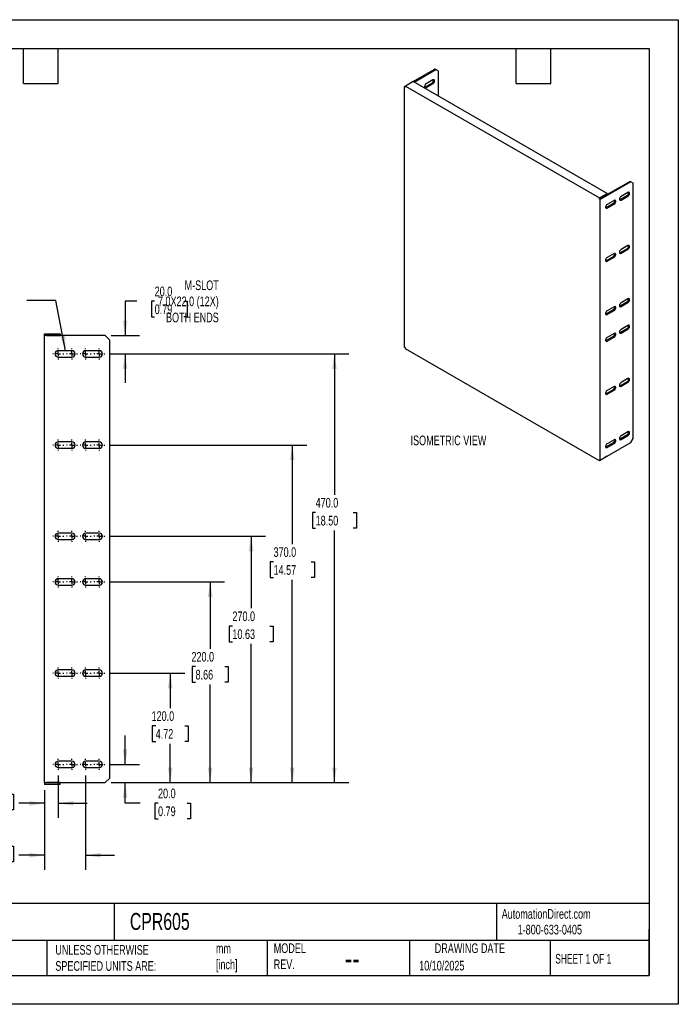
# Model space of a CAD drawing. Header units: millimetres. Extents: x 0 to 1397, y 0 to 1080.
# Tile 2 of 2: x 675 to 1397, y 0 to 1080. Entities that reach past the tile are written whole.
import ezdxf

# ---------------------------------------------------------------- set-up
doc = ezdxf.new("R2010")
doc.units = ezdxf.units.MM
doc.header["$LTSCALE"] = 5
doc.linetypes.add('CENTERX2', pattern=[20.32, 12.7, -2.54, 2.54, -2.54])
doc.layers.add('CENTER', color=40, linetype='CENTERX2')
doc.layers.add('DIMENSIONS', color=140, linetype='Continuous', lineweight=25)
doc.layers.add('TEXT', color=140, linetype='Continuous', lineweight=25)
doc.styles.add('SLDTEXTSTYLE0', font='TXT', dxfattribs={"width": 0.7})
doc.styles.add('SLDTEXTSTYLE1', font='TXT', dxfattribs={"width": 0.65})
doc.dimstyles.new('SLDDIMSTYLE0', dxfattribs={"dimtxt": 10.790039, "dimasz": 16.51, "dimexe": 0, "dimexo": 0.0625, "dimgap": 2.69751, "dimtad": 0, "dimtih": 1, "dimtoh": 1, "dimdec": 1, "dimrnd": 1e-09, "dimzin": 4, "dimdsep": 46, "dimtxsty": 'SLDTEXTSTYLE0', "dimsah": 1, "dimcen": 0.09, "dimadec": 0, "dimazin": 1, "dimtfac": 1, "dimtdec": 1, "dimtofl": 0, "dimtmove": 0, "dimatfit": 3, "dimfxl": 0, "dimfrac": 2, "dimtolj": 1, "dimtzin": 12, "dimarcsym": 0})
doc.dimstyles.new('SLDDIMSTYLE1', dxfattribs={"dimtxt": 10.790039, "dimasz": 16.51, "dimexe": 0, "dimexo": 0.0625, "dimgap": 2.69751, "dimtad": 0, "dimtih": 1, "dimtoh": 1, "dimdec": 1, "dimrnd": 1e-09, "dimzin": 4, "dimdsep": 46, "dimtxsty": 'SLDTEXTSTYLE0', "dimsah": 1, "dimcen": 0.09, "dimadec": 0, "dimazin": 1, "dimtfac": 1, "dimtdec": 1, "dimtmove": 0, "dimatfit": 0, "dimfxl": 0, "dimfrac": 2, "dimtolj": 1, "dimtzin": 12, "dimarcsym": 0})
doc.dimstyles.new('SLDDIMSTYLE2', dxfattribs={"dimtxt": 0.18, "dimasz": 16.51, "dimexe": 0, "dimexo": 0.0625, "dimgap": 0, "dimtad": 0, "dimtih": 1, "dimtoh": 1, "dimdec": 0, "dimrnd": 1e-09, "dimzin": 0, "dimdsep": 46, "dimtxsty": 'Standard', "dimsah": 1, "dimcen": 0.09, "dimadec": 0, "dimazin": 0, "dimtfac": 16.51, "dimtdec": 0, "dimtofl": 0, "dimtmove": 0, "dimatfit": 3, "dimfxl": 0, "dimfrac": 2, "dimtolj": 1, "dimtzin": 0, "dimarcsym": 0})

# ---------------------------------------------------------------- blocks, each defined once
blk = doc.blocks.new('_D_2')
at = {"layer": 'DIMENSIONS'}
for p, q in [((717.5, 250.7), (717.5, 204.5)), ((632.7, 230.5), (629, 230.5)), ((629, 230.5), (629, 213.3)), ((664.7, 230.5), (668.4, 230.5)), ((668.4, 230.5), (668.4, 213.3)), ((702.5, 234.8), (702.5, 204.5)), ((702.5, 220.4), (674.4, 220.4)), ((717.5, 220.4), (749.3, 220.4)), ((629, 213.3), (632.7, 213.3)), ((668.4, 213.3), (664.7, 213.3))]:
    blk.add_line(p, q, dxfattribs=at)
for points in [[(702.5, 220.4), (686, 222.9), (686, 217.9)], [(717.5, 220.4), (734, 217.9), (734, 222.9)]]:
    blk.add_solid(points, dxfattribs=at)
at = {"layer": 'DIMENSIONS', "char_height": 10.58, "attachment_point": 1, "style": 'SLDTEXTSTYLE0'}
for s, insert in [('15.0', (632.7, 246.5)), ('0.59', (632.7, 227)), ('SYM.', (631, 207.4))]:
    blk.add_mtext(s, dxfattribs=dict(at, insert=insert))
blk = doc.blocks.new('_D_3')
at = {"layer": 'DIMENSIONS'}
for p, q in [((747.5, 250.7), (747.5, 147.6)), ((702.5, 234.8), (702.5, 147.6)), ((632.7, 173.5), (629, 173.5)), ((629, 173.5), (629, 156.4)), ((664.7, 173.5), (668.4, 173.5)), ((668.4, 173.5), (668.4, 156.4)), ((702.5, 163.4), (674.4, 163.4)), ((747.5, 163.4), (779.3, 163.4)), ((629, 156.4), (632.7, 156.4)), ((668.4, 156.4), (664.7, 156.4))]:
    blk.add_line(p, q, dxfattribs=at)
for points in [[(702.5, 163.4), (686, 166), (686, 160.9)], [(747.5, 163.4), (764, 160.9), (764, 166)]]:
    blk.add_solid(points, dxfattribs=at)
at = {"layer": 'DIMENSIONS', "char_height": 10.58, "attachment_point": 1, "style": 'SLDTEXTSTYLE0'}
for s, insert in [('45.0', (632.7, 189.6)), ('1.77', (632.7, 170)), ('SYM.', (631, 150.4))]:
    blk.add_mtext(s, dxfattribs=dict(at, insert=insert))
blk = doc.blocks.new('_D_4')
at = {"layer": 'DIMENSIONS'}
for p, q in [((790.8, 263.1), (790.8, 294.9)), ((774.9, 263.1), (806.7, 263.1)), ((775.4, 243.1), (806.7, 243.1)), ((790.8, 220.4), (790.8, 243.1)), ((807.4, 220.4), (790.8, 220.4)), ((826.9, 220.4), (823.3, 220.4)), ((823.3, 220.4), (823.3, 203.2)), ((858.9, 220.4), (862.6, 220.4)), ((862.6, 220.4), (862.6, 203.2)), ((823.3, 203.2), (826.9, 203.2)), ((862.6, 203.2), (858.9, 203.2))]:
    blk.add_line(p, q, dxfattribs=at)
for points in [[(790.8, 263.1), (793.4, 279.6), (788.3, 279.6)], [(790.8, 243.1), (788.3, 226.6), (793.4, 226.6)]]:
    blk.add_solid(points, dxfattribs=at)
at = {"layer": 'DIMENSIONS', "char_height": 10.58, "attachment_point": 1, "style": 'SLDTEXTSTYLE0'}
for s, insert in [('20.0', (826.9, 236.5)), ('0.79', (826.9, 216.9))]:
    blk.add_mtext(s, dxfattribs=dict(at, insert=insert))
blk = doc.blocks.new('_D_5')
at = {"layer": 'DIMENSIONS'}
for p, q in [((774.9, 363.1), (856.2, 363.1)), ((840.3, 363.1), (840.3, 324.8)), ((824.3, 305.3), (820.6, 305.3)), ((820.6, 305.3), (820.6, 288.1)), ((856.3, 305.3), (860, 305.3)), ((860, 305.3), (860, 288.1)), ((820.6, 288.1), (824.3, 288.1)), ((840.3, 243.1), (840.3, 285.7)), ((860, 288.1), (856.3, 288.1)), ((775.4, 243.1), (856.2, 243.1))]:
    blk.add_line(p, q, dxfattribs=at)
for points in [[(840.3, 363.1), (837.8, 346.6), (842.8, 346.6)], [(840.3, 243.1), (842.8, 259.6), (837.8, 259.6)]]:
    blk.add_solid(points, dxfattribs=at)
at = {"layer": 'DIMENSIONS', "char_height": 10.58, "attachment_point": 1, "style": 'SLDTEXTSTYLE0'}
for s, insert in [('120.0', (819.8, 321.3)), ('4.72', (824.3, 301.8))]:
    blk.add_mtext(s, dxfattribs=dict(at, insert=insert))
blk = doc.blocks.new('_D_6')
at = {"layer": 'DIMENSIONS'}
for p, q in [((774.9, 463.1), (899.9, 463.1)), ((884, 463.1), (884, 389.8)), ((868, 370.2), (864.4, 370.2)), ((864.4, 370.2), (864.4, 353.1)), ((900.1, 370.2), (903.7, 370.2)), ((903.7, 370.2), (903.7, 353.1)), ((864.4, 353.1), (868, 353.1)), ((884, 243.1), (884, 350.7)), ((903.7, 353.1), (900.1, 353.1)), ((775.4, 243.1), (899.9, 243.1))]:
    blk.add_line(p, q, dxfattribs=at)
for points in [[(884, 463.1), (881.5, 446.6), (886.6, 446.6)], [(884, 243.1), (886.6, 259.6), (881.5, 259.6)]]:
    blk.add_solid(points, dxfattribs=at)
at = {"layer": 'DIMENSIONS', "char_height": 10.58, "attachment_point": 1, "style": 'SLDTEXTSTYLE0'}
for s, insert in [('220.0', (863.5, 386.3)), ('8.66', (868, 366.7))]:
    blk.add_mtext(s, dxfattribs=dict(at, insert=insert))
blk = doc.blocks.new('_D_7')
at = {"layer": 'DIMENSIONS'}
for p, q in [((774.9, 513.1), (944.8, 513.1)), ((928.9, 513.1), (928.9, 434.2)), ((908.4, 414.6), (904.7, 414.6)), ((904.7, 414.6), (904.7, 397.5)), ((949.4, 414.6), (953, 414.6)), ((953, 414.6), (953, 397.5)), ((904.7, 397.5), (908.4, 397.5)), ((928.9, 243.1), (928.9, 395.1)), ((953, 397.5), (949.4, 397.5)), ((775.4, 243.1), (944.8, 243.1))]:
    blk.add_line(p, q, dxfattribs=at)
for points in [[(928.9, 513.1), (926.3, 496.6), (931.4, 496.6)], [(928.9, 243.1), (931.4, 259.6), (926.3, 259.6)]]:
    blk.add_solid(points, dxfattribs=at)
at = {"layer": 'DIMENSIONS', "char_height": 10.58, "attachment_point": 1, "style": 'SLDTEXTSTYLE0'}
for s, insert in [('270.0', (908.4, 430.7)), ('10.63', (908.4, 411.1))]:
    blk.add_mtext(s, dxfattribs=dict(at, insert=insert))
blk = doc.blocks.new('_D_8')
at = {"layer": 'DIMENSIONS'}
for p, q in [((774.9, 613.1), (989.9, 613.1)), ((974, 613.1), (974, 504.6)), ((953.5, 485), (949.9, 485)), ((949.9, 485), (949.9, 467.9)), ((994.6, 485), (998.2, 485)), ((998.2, 485), (998.2, 467.9)), ((949.9, 467.9), (953.5, 467.9)), ((974, 243.1), (974, 465.5)), ((998.2, 467.9), (994.6, 467.9)), ((775.4, 243.1), (989.9, 243.1))]:
    blk.add_line(p, q, dxfattribs=at)
for points in [[(974, 613.1), (971.5, 596.6), (976.6, 596.6)], [(974, 243.1), (976.6, 259.6), (971.5, 259.6)]]:
    blk.add_solid(points, dxfattribs=at)
at = {"layer": 'DIMENSIONS', "char_height": 10.58, "attachment_point": 1, "style": 'SLDTEXTSTYLE0'}
for s, insert in [('370.0', (953.5, 501.1)), ('14.57', (953.5, 481.5))]:
    blk.add_mtext(s, dxfattribs=dict(at, insert=insert))
blk = doc.blocks.new('_D_9')
at = {"layer": 'DIMENSIONS'}
for p, q in [((774.9, 713.1), (1036, 713.1)), ((1020.1, 713.1), (1020.1, 558.7)), ((999.6, 539.2), (996, 539.2)), ((996, 539.2), (996, 522)), ((1040.6, 539.2), (1044.3, 539.2)), ((1044.3, 539.2), (1044.3, 522)), ((996, 522), (999.6, 522)), ((1020.1, 243.1), (1020.1, 519.6)), ((1044.3, 522), (1040.6, 522)), ((775.4, 243.1), (1036, 243.1))]:
    blk.add_line(p, q, dxfattribs=at)
for points in [[(1020.1, 713.1), (1017.6, 696.6), (1022.7, 696.6)], [(1020.1, 243.1), (1022.7, 259.6), (1017.6, 259.6)]]:
    blk.add_solid(points, dxfattribs=at)
at = {"layer": 'DIMENSIONS', "char_height": 10.58, "attachment_point": 1, "style": 'SLDTEXTSTYLE0'}
for s, insert in [('470.0', (999.6, 555.2)), ('18.50', (999.6, 535.6))]:
    blk.add_mtext(s, dxfattribs=dict(at, insert=insert))
blk = doc.blocks.new('_D_10')
at = {"layer": 'DIMENSIONS'}
for p, q in [((803.8, 770.8), (790.8, 770.8)), ((790.8, 770.8), (790.8, 733.1)), ((823.2, 770.8), (819.6, 770.8)), ((819.6, 770.8), (819.6, 753.7)), ((855.3, 770.8), (858.9, 770.8)), ((858.9, 770.8), (858.9, 753.7)), ((819.6, 753.7), (823.2, 753.7)), ((858.9, 753.7), (855.3, 753.7)), ((775.4, 733.1), (806.7, 733.1)), ((774.9, 713.1), (806.7, 713.1)), ((790.8, 713.1), (790.8, 681.4))]:
    blk.add_line(p, q, dxfattribs=at)
for points in [[(790.8, 733.1), (793.4, 749.6), (788.3, 749.6)], [(790.8, 713.1), (788.3, 696.6), (793.4, 696.6)]]:
    blk.add_solid(points, dxfattribs=at)
at = {"layer": 'DIMENSIONS', "char_height": 10.58, "attachment_point": 1, "style": 'SLDTEXTSTYLE0'}
for s, insert in [('20.0', (823.2, 786.9)), ('0.79', (823.2, 767.3))]:
    blk.add_mtext(s, dxfattribs=dict(at, insert=insert))
blk = doc.blocks.new('SW_CENTERMARKSYMBOL_0')
at = {"layer": 'CENTER', "color": 0}
for p, q in [((-5.08, 0), (-6.04, 0)), ((0, 0), (-2.54, 0)), ((0, 5.08), (0, 6.04)), ((0, 0), (0, 2.54)), ((0, 0), (0, -2.54)), ((0, 0), (2.54, 0)), ((5.08, 0), (6.04, 0)), ((0, -5.08), (0, -6.04))]:
    blk.add_line(p, q, dxfattribs=at)
blk = doc.blocks.new('SW_CENTERMARKSYMBOL_1')
at = {"layer": 'CENTER', "color": 0}
for p, q in [((-5.08, 0), (-6.04, 0)), ((0, 0), (-2.54, 0)), ((0, 5.08), (0, 6.04)), ((0, 0), (0, 2.54)), ((0, 0), (0, -2.54)), ((0, 0), (2.54, 0)), ((5.08, 0), (6.04, 0)), ((0, -5.08), (0, -6.04))]:
    blk.add_line(p, q, dxfattribs=at)
blk = doc.blocks.new('SW_CENTERMARKSYMBOL_2')
at = {"layer": 'CENTER', "color": 0}
for p, q in [((-5.08, 0), (-6.04, 0)), ((0, 0), (-2.54, 0)), ((0, 5.08), (0, 6.04)), ((0, 0), (0, 2.54)), ((0, 0), (0, -2.54)), ((0, 0), (2.54, 0)), ((5.08, 0), (6.04, 0)), ((0, -5.08), (0, -6.04))]:
    blk.add_line(p, q, dxfattribs=at)
blk = doc.blocks.new('SW_CENTERMARKSYMBOL_3')
at = {"layer": 'CENTER', "color": 0}
for p, q in [((-5.08, 0), (-6.04, 0)), ((0, 0), (-2.54, 0)), ((0, 5.08), (0, 6.04)), ((0, 0), (0, 2.54)), ((0, 0), (0, -2.54)), ((0, 0), (2.54, 0)), ((5.08, 0), (6.04, 0)), ((0, -5.08), (0, -6.04))]:
    blk.add_line(p, q, dxfattribs=at)
blk = doc.blocks.new('SW_CENTERMARKSYMBOL_4')
at = {"layer": 'CENTER', "color": 0}
for p, q in [((-5.08, 0), (-6.04, 0)), ((0, 0), (-2.54, 0)), ((0, 5.08), (0, 6.04)), ((0, 0), (0, 2.54)), ((0, 0), (0, -2.54)), ((0, 0), (2.54, 0)), ((5.08, 0), (6.04, 0)), ((0, -5.08), (0, -6.04))]:
    blk.add_line(p, q, dxfattribs=at)
blk = doc.blocks.new('SW_CENTERMARKSYMBOL_5')
at = {"layer": 'CENTER', "color": 0}
for p, q in [((-5.08, 0), (-6.04, 0)), ((0, 0), (-2.54, 0)), ((0, 5.08), (0, 6.04)), ((0, 0), (0, 2.54)), ((0, 0), (0, -2.54)), ((0, 0), (2.54, 0)), ((5.08, 0), (6.04, 0)), ((0, -5.08), (0, -6.04))]:
    blk.add_line(p, q, dxfattribs=at)
blk = doc.blocks.new('SW_CENTERMARKSYMBOL_6')
at = {"layer": 'CENTER', "color": 0}
for p, q in [((-5.08, 0), (-6.04, 0)), ((0, 0), (-2.54, 0)), ((0, 5.08), (0, 6.04)), ((0, 0), (0, 2.54)), ((0, 0), (0, -2.54)), ((0, 0), (2.54, 0)), ((5.08, 0), (6.04, 0)), ((0, -5.08), (0, -6.04))]:
    blk.add_line(p, q, dxfattribs=at)
blk = doc.blocks.new('SW_CENTERMARKSYMBOL_7')
at = {"layer": 'CENTER', "color": 0}
for p, q in [((-5.08, 0), (-6.04, 0)), ((0, 0), (-2.54, 0)), ((0, 5.08), (0, 6.04)), ((0, 0), (0, 2.54)), ((0, 0), (0, -2.54)), ((0, 0), (2.54, 0)), ((5.08, 0), (6.04, 0)), ((0, -5.08), (0, -6.04))]:
    blk.add_line(p, q, dxfattribs=at)
blk = doc.blocks.new('SW_CENTERMARKSYMBOL_8')
at = {"layer": 'CENTER', "color": 0}
for p, q in [((-5.08, 0), (-6.04, 0)), ((0, 0), (-2.54, 0)), ((0, 5.08), (0, 6.04)), ((0, 0), (0, 2.54)), ((0, 0), (0, -2.54)), ((0, 0), (2.54, 0)), ((5.08, 0), (6.04, 0)), ((0, -5.08), (0, -6.04))]:
    blk.add_line(p, q, dxfattribs=at)
blk = doc.blocks.new('SW_CENTERMARKSYMBOL_9')
at = {"layer": 'CENTER', "color": 0}
for p, q in [((-5.08, 0), (-6.04, 0)), ((0, 0), (-2.54, 0)), ((0, 5.08), (0, 6.04)), ((0, 0), (0, 2.54)), ((0, 0), (0, -2.54)), ((0, 0), (2.54, 0)), ((5.08, 0), (6.04, 0)), ((0, -5.08), (0, -6.04))]:
    blk.add_line(p, q, dxfattribs=at)
blk = doc.blocks.new('SW_CENTERMARKSYMBOL_10')
at = {"layer": 'CENTER', "color": 0}
for p, q in [((-5.08, 0), (-6.04, 0)), ((0, 0), (-2.54, 0)), ((0, 5.08), (0, 6.04)), ((0, 0), (0, 2.54)), ((0, 0), (0, -2.54)), ((0, 0), (2.54, 0)), ((5.08, 0), (6.04, 0)), ((0, -5.08), (0, -6.04))]:
    blk.add_line(p, q, dxfattribs=at)
blk = doc.blocks.new('SW_CENTERMARKSYMBOL_11')
at = {"layer": 'CENTER', "color": 0}
for p, q in [((-5.08, 0), (-6.04, 0)), ((0, 0), (-2.54, 0)), ((0, 5.08), (0, 6.04)), ((0, 0), (0, 2.54)), ((0, 0), (0, -2.54)), ((0, 0), (2.54, 0)), ((5.08, 0), (6.04, 0)), ((0, -5.08), (0, -6.04))]:
    blk.add_line(p, q, dxfattribs=at)
blk = doc.blocks.new('SW_CENTERMARKSYMBOL_12')
at = {"layer": 'CENTER', "color": 0}
for p, q in [((-5.08, 0), (-6.04, 0)), ((0, 0), (-2.54, 0)), ((0, 5.08), (0, 6.04)), ((0, 0), (0, 2.54)), ((0, 0), (0, -2.54)), ((0, 0), (2.54, 0)), ((5.08, 0), (6.04, 0)), ((0, -5.08), (0, -6.04))]:
    blk.add_line(p, q, dxfattribs=at)
blk = doc.blocks.new('SW_CENTERMARKSYMBOL_13')
at = {"layer": 'CENTER', "color": 0}
for p, q in [((-5.08, 0), (-6.04, 0)), ((0, 0), (-2.54, 0)), ((0, 5.08), (0, 6.04)), ((0, 0), (0, 2.54)), ((0, 0), (0, -2.54)), ((0, 0), (2.54, 0)), ((5.08, 0), (6.04, 0)), ((0, -5.08), (0, -6.04))]:
    blk.add_line(p, q, dxfattribs=at)
blk = doc.blocks.new('SW_CENTERMARKSYMBOL_14')
at = {"layer": 'CENTER', "color": 0}
for p, q in [((-5.08, 0), (-6.04, 0)), ((0, 0), (-2.54, 0)), ((0, 5.08), (0, 6.04)), ((0, 0), (0, 2.54)), ((0, 0), (0, -2.54)), ((0, 0), (2.54, 0)), ((5.08, 0), (6.04, 0)), ((0, -5.08), (0, -6.04))]:
    blk.add_line(p, q, dxfattribs=at)
blk = doc.blocks.new('SW_CENTERMARKSYMBOL_15')
at = {"layer": 'CENTER', "color": 0}
for p, q in [((-5.08, 0), (-6.04, 0)), ((0, 0), (-2.54, 0)), ((0, 5.08), (0, 6.04)), ((0, 0), (0, 2.54)), ((0, 0), (0, -2.54)), ((0, 0), (2.54, 0)), ((5.08, 0), (6.04, 0)), ((0, -5.08), (0, -6.04))]:
    blk.add_line(p, q, dxfattribs=at)
blk = doc.blocks.new('SW_CENTERMARKSYMBOL_16')
at = {"layer": 'CENTER', "color": 0}
for p, q in [((-5.08, 0), (-6.04, 0)), ((0, 0), (-2.54, 0)), ((0, 5.08), (0, 6.04)), ((0, 0), (0, 2.54)), ((0, 0), (0, -2.54)), ((0, 0), (2.54, 0)), ((5.08, 0), (6.04, 0)), ((0, -5.08), (0, -6.04))]:
    blk.add_line(p, q, dxfattribs=at)
blk = doc.blocks.new('SW_CENTERMARKSYMBOL_17')
at = {"layer": 'CENTER', "color": 0}
for p, q in [((-5.08, 0), (-6.04, 0)), ((0, 0), (-2.54, 0)), ((0, 5.08), (0, 6.04)), ((0, 0), (0, 2.54)), ((0, 0), (0, -2.54)), ((0, 0), (2.54, 0)), ((5.08, 0), (6.04, 0)), ((0, -5.08), (0, -6.04))]:
    blk.add_line(p, q, dxfattribs=at)
blk = doc.blocks.new('SW_CENTERMARKSYMBOL_18')
at = {"layer": 'CENTER', "color": 0}
for p, q in [((-5.08, 0), (-6.04, 0)), ((0, 0), (-2.54, 0)), ((0, 5.08), (0, 6.04)), ((0, 0), (0, 2.54)), ((0, 0), (0, -2.54)), ((0, 0), (2.54, 0)), ((5.08, 0), (6.04, 0)), ((0, -5.08), (0, -6.04))]:
    blk.add_line(p, q, dxfattribs=at)
blk = doc.blocks.new('SW_CENTERMARKSYMBOL_19')
at = {"layer": 'CENTER', "color": 0}
for p, q in [((-5.08, 0), (-6.04, 0)), ((0, 0), (-2.54, 0)), ((0, 5.08), (0, 6.04)), ((0, 0), (0, 2.54)), ((0, 0), (0, -2.54)), ((0, 0), (2.54, 0)), ((5.08, 0), (6.04, 0)), ((0, -5.08), (0, -6.04))]:
    blk.add_line(p, q, dxfattribs=at)
blk = doc.blocks.new('SW_CENTERMARKSYMBOL_20')
at = {"layer": 'CENTER', "color": 0}
for p, q in [((-5.08, 0), (-6.04, 0)), ((0, 0), (-2.54, 0)), ((0, 5.08), (0, 6.04)), ((0, 0), (0, 2.54)), ((0, 0), (0, -2.54)), ((0, 0), (2.54, 0)), ((5.08, 0), (6.04, 0)), ((0, -5.08), (0, -6.04))]:
    blk.add_line(p, q, dxfattribs=at)
blk = doc.blocks.new('SW_CENTERMARKSYMBOL_21')
at = {"layer": 'CENTER', "color": 0}
for p, q in [((-5.08, 0), (-6.04, 0)), ((0, 0), (-2.54, 0)), ((0, 5.08), (0, 6.04)), ((0, 0), (0, 2.54)), ((0, 0), (0, -2.54)), ((0, 0), (2.54, 0)), ((5.08, 0), (6.04, 0)), ((0, -5.08), (0, -6.04))]:
    blk.add_line(p, q, dxfattribs=at)
blk = doc.blocks.new('SW_CENTERMARKSYMBOL_22')
at = {"layer": 'CENTER', "color": 0}
for p, q in [((-5.08, 0), (-6.04, 0)), ((0, 0), (-2.54, 0)), ((0, 5.08), (0, 6.04)), ((0, 0), (0, 2.54)), ((0, 0), (0, -2.54)), ((0, 0), (2.54, 0)), ((5.08, 0), (6.04, 0)), ((0, -5.08), (0, -6.04))]:
    blk.add_line(p, q, dxfattribs=at)
blk = doc.blocks.new('SW_CENTERMARKSYMBOL_23')
at = {"layer": 'CENTER', "color": 0}
for p, q in [((-5.08, 0), (-6.04, 0)), ((0, 0), (-2.54, 0)), ((0, 5.08), (0, 6.04)), ((0, 0), (0, 2.54)), ((0, 0), (0, -2.54)), ((0, 0), (2.54, 0)), ((5.08, 0), (6.04, 0)), ((0, -5.08), (0, -6.04))]:
    blk.add_line(p, q, dxfattribs=at)

msp = doc.modelspace()

# ---------------------------------------------------------------- linework, layer by layer
at = {"color": 7, "linetype": 'Continuous'}
for p, q in [((0.01, 1079.51), (1397.01, 1079.51)), ((1397.01, 1079.51), (1397.01, 0.01)), ((1397.01, 0.01), (0.01, 0.01))]:
    msp.add_line(p, q, dxfattribs=at)
for p, q in [((1106.48, 1011.75), (1130.47, 1025.6)), ((1131.48, 1025.02), (1130.47, 1025.6)), ((1107.49, 1011.17), (1131.48, 1025.02)), ((1134, 1023.56), (1131.48, 1025.02)), ((1134, 1023.56), (1134, 995.86)), ((1096.88, 1006.21), (1097.89, 1006.79)), ((1096.88, 720.42), (1096.88, 1006.21)), ((1097.89, 1005.63), (1096.88, 1006.21)), ((1106.48, 1011.75), (1097.89, 1006.79)), ((1097.89, 1005.63), (1097.89, 1006.79)), ((1097.89, 1006.79), (1310.53, 884.04)), ((1319.11, 889), (1106.48, 1011.75)), ((1127.18, 1010), (1119.61, 1005.63)), ((1119.61, 1005.63), (1120.62, 1005.04)), ((1128.2, 1013.5), (1120.62, 1009.12)), ((1120.62, 1005.04), (1128.2, 1009.42)), ((1127.18, 1010), (1128.2, 1009.42)), ((1344.12, 902.26), (1311.54, 883.46)), ((1345.13, 901.68), (1311.54, 882.29)), ((1345.13, 901.68), (1344.12, 902.26)), ((1347.65, 900.22), (1345.13, 901.68)), ((1347.65, 620.27), (1347.65, 900.22)), ((1310.53, 884.04), (1319.11, 889)), ((1311.54, 883.46), (1319.11, 887.83)), ((1319.11, 889), (1319.11, 887.83)), ((1340.83, 886.66), (1333.26, 882.29)), ((1341.84, 890.16), (1334.27, 885.79)), ((1334.27, 881.71), (1341.84, 886.08)), ((1341.84, 886.08), (1340.83, 886.66)), ((1310.53, 882.87), (1310.53, 884.04)), ((1311.54, 883.46), (1310.53, 882.87)), ((1310.53, 882.87), (1311.54, 882.29)), ((1311.54, 883.46), (1311.54, 883.46)), ((1311.54, 883.46), (1311.54, 883.46)), ((1311.54, 596.5), (1311.54, 882.29)), ((1325.68, 877.92), (1318.1, 873.54)), ((1326.69, 881.42), (1319.11, 877.04)), ((1319.11, 872.96), (1326.69, 877.33)), ((1326.69, 877.33), (1325.68, 877.92)), ((1334.27, 881.71), (1333.26, 882.29)), ((1319.11, 872.96), (1318.1, 873.54)), ((1341.84, 831.84), (1334.27, 827.46)), ((1326.69, 823.09), (1319.11, 818.72)), ((1340.83, 828.34), (1333.26, 823.97)), ((1334.27, 823.38), (1333.26, 823.97)), ((1334.27, 823.38), (1341.84, 827.76)), ((1341.84, 827.76), (1340.83, 828.34)), ((1325.68, 819.59), (1318.1, 815.22)), ((1319.11, 814.63), (1318.1, 815.22)), ((1319.11, 814.63), (1326.69, 819.01)), ((1326.69, 819.01), (1325.68, 819.59)), ((1340.83, 770.01), (1333.26, 765.64)), ((1341.84, 773.51), (1334.27, 769.14)), ((1334.27, 765.06), (1341.84, 769.43)), ((1341.84, 769.43), (1340.83, 770.01)), ((1325.68, 761.27), (1318.1, 756.89)), ((1319.11, 756.31), (1318.1, 756.89)), ((1326.69, 764.77), (1319.11, 760.39)), ((1319.11, 756.31), (1326.69, 760.68)), ((1326.69, 760.68), (1325.68, 761.27)), ((1334.27, 765.06), (1333.26, 765.64)), ((702.54, 735.1), (719.54, 735.1)), ((702.54, 733.1), (702.54, 735.1)), ((719.54, 735.1), (719.54, 733.1)), ((1326.69, 735.6), (1319.11, 731.23)), ((1340.83, 740.85), (1333.26, 736.48)), ((1334.27, 735.9), (1333.26, 736.48)), ((1341.84, 744.35), (1334.27, 739.98)), ((1334.27, 735.9), (1341.84, 740.27)), ((1341.84, 740.27), (1340.83, 740.85)), ((702.54, 243.11), (702.54, 733.1)), ((769.04, 733.1), (702.54, 733.1)), ((704.54, 733.1), (719.54, 733.1)), ((704.54, 733.1), (704.54, 733.1)), ((774.04, 728.1), (769.04, 733.1)), ((774.04, 248.1), (774.04, 728.1)), ((1325.68, 732.11), (1318.1, 727.73)), ((1319.11, 727.15), (1318.1, 727.73)), ((1319.11, 727.15), (1326.69, 731.52)), ((1326.69, 731.52), (1325.68, 732.11)), ((732.54, 716.6), (717.54, 716.6)), ((762.54, 716.6), (747.54, 716.6)), ((1097.89, 719.84), (1096.88, 720.42)), ((1097.89, 718.67), (1097.89, 719.84)), ((1310.53, 595.92), (1097.89, 718.67)), ((717.54, 709.6), (732.54, 709.6)), ((747.54, 709.6), (762.54, 709.6)), ((1340.83, 682.53), (1333.26, 678.15)), ((1341.84, 686.03), (1334.27, 681.65)), ((1334.27, 677.57), (1341.84, 681.94)), ((1341.84, 681.94), (1340.83, 682.53)), ((1325.68, 673.78), (1318.1, 669.41)), ((1319.11, 668.82), (1318.1, 669.41)), ((1326.69, 677.28), (1319.11, 672.91)), ((1319.11, 668.82), (1326.69, 673.2)), ((1326.69, 673.2), (1325.68, 673.78)), ((1334.27, 677.57), (1333.26, 678.15)), ((1341.84, 627.7), (1334.27, 623.33)), ((732.54, 616.6), (717.54, 616.6)), ((762.54, 616.6), (747.54, 616.6)), ((1311.54, 596.5), (1345.13, 615.89)), ((1325.68, 615.46), (1318.1, 611.08)), ((1326.69, 618.96), (1319.11, 614.58)), ((1326.69, 614.87), (1325.68, 615.46)), ((1340.83, 624.2), (1333.26, 619.83)), ((1334.27, 619.25), (1333.26, 619.83)), ((1334.27, 619.25), (1341.84, 623.62)), ((1341.84, 623.62), (1340.83, 624.2)), ((1345.13, 615.89), (1347.65, 620.27)), ((717.54, 609.6), (732.54, 609.6)), ((747.54, 609.6), (762.54, 609.6)), ((1319.11, 610.5), (1318.1, 611.08)), ((1319.11, 610.5), (1326.69, 614.87)), ((1319.11, 600.88), (1310.53, 595.92)), ((1310.53, 597.09), (1311.54, 596.5)), ((1310.53, 597.09), (1310.53, 595.92)), ((1319.11, 600.88), (1319.11, 600.88)), ((732.54, 516.6), (717.54, 516.6)), ((717.54, 509.6), (732.54, 509.6)), ((762.54, 516.6), (747.54, 516.6)), ((747.54, 509.6), (762.54, 509.6)), ((732.54, 466.6), (717.54, 466.6)), ((762.54, 466.6), (747.54, 466.6)), ((717.54, 459.6), (732.54, 459.6)), ((747.54, 459.6), (762.54, 459.6)), ((732.54, 366.6), (717.54, 366.6)), ((717.54, 359.6), (732.54, 359.6)), ((762.54, 366.6), (747.54, 366.6)), ((747.54, 359.6), (762.54, 359.6)), ((732.54, 266.6), (717.54, 266.6)), ((717.54, 259.6), (732.54, 259.6)), ((762.54, 266.6), (747.54, 266.6)), ((747.54, 259.6), (762.54, 259.6)), ((702.54, 243.11), (769.04, 243.11)), ((702.54, 243.11), (702.54, 241.1)), ((719.54, 241.1), (702.54, 241.1)), ((704.54, 243.1), (704.54, 243.11)), ((719.54, 243.1), (704.54, 243.1)), ((719.54, 241.1), (719.54, 243.1)), ((769.04, 243.11), (774.04, 248.1))]:
    msp.add_line(p, q)
at = {"flags": 128}
for points in [[(1120.62, 1009.12), (1120.01, 1008.65), (1119.48, 1007.99), (1119.09, 1007.22), (1118.88, 1006.43), (1118.88, 1005.72), (1119.09, 1005.18), (1119.48, 1004.86), (1120.01, 1004.82), (1120.62, 1005.04)], [(1119.61, 1005.63), (1119, 1005.4), (1118.97, 1005.39)], [(1128.2, 1009.42), (1128.8, 1009.89), (1129.33, 1010.55), (1129.73, 1011.32), (1129.94, 1012.11), (1129.94, 1012.82), (1129.73, 1013.36), (1129.33, 1013.68), (1128.8, 1013.72), (1128.2, 1013.5)], [(1334.27, 885.79), (1333.66, 885.32), (1333.13, 884.66), (1332.74, 883.88), (1332.53, 883.1), (1332.53, 882.39), (1332.74, 881.84), (1333.13, 881.53), (1333.66, 881.48), (1334.27, 881.71)], [(1341.84, 886.08), (1342.45, 886.55), (1342.98, 887.21), (1343.37, 887.98), (1343.58, 888.77), (1343.58, 889.48), (1343.37, 890.03), (1342.98, 890.34), (1342.45, 890.39), (1341.84, 890.16)], [(1319.11, 877.04), (1318.51, 876.57), (1317.98, 875.91), (1317.58, 875.14), (1317.37, 874.35), (1317.37, 873.64), (1317.58, 873.1), (1317.98, 872.78), (1318.51, 872.73), (1319.11, 872.96)], [(1326.69, 877.33), (1327.29, 877.8), (1327.83, 878.47), (1328.22, 879.24), (1328.43, 880.02), (1328.43, 880.73), (1328.22, 881.28), (1327.83, 881.59), (1327.29, 881.64), (1326.69, 881.42)], [(1333.26, 882.29), (1332.65, 882.06), (1332.62, 882.06)], [(1318.1, 873.54), (1317.5, 873.32), (1317.47, 873.31)], [(1341.84, 827.76), (1342.45, 828.23), (1342.98, 828.89), (1343.37, 829.66), (1343.58, 830.45), (1343.58, 831.16), (1343.37, 831.7), (1342.98, 832.02), (1342.45, 832.06), (1341.84, 831.84)], [(1326.69, 819.01), (1327.29, 819.48), (1327.83, 820.14), (1328.22, 820.91), (1328.43, 821.7), (1328.43, 822.41), (1328.22, 822.95), (1327.83, 823.27), (1327.29, 823.32), (1326.69, 823.09)], [(1334.27, 827.46), (1333.66, 826.99), (1333.13, 826.33), (1332.74, 825.56), (1332.53, 824.77), (1332.53, 824.06), (1332.74, 823.52), (1333.13, 823.2), (1333.66, 823.16), (1334.27, 823.38)], [(1333.26, 823.97), (1332.65, 823.74), (1332.62, 823.73)], [(1319.11, 818.72), (1318.51, 818.25), (1317.98, 817.58), (1317.58, 816.81), (1317.37, 816.03), (1317.37, 815.32), (1317.58, 814.77), (1317.98, 814.46), (1318.51, 814.41), (1319.11, 814.63)], [(1318.1, 815.22), (1317.5, 814.99), (1317.47, 814.99)], [(1334.27, 769.14), (1333.66, 768.67), (1333.13, 768.01), (1332.74, 767.24), (1332.53, 766.45), (1332.53, 765.74), (1332.74, 765.19), (1333.13, 764.88), (1333.66, 764.83), (1334.27, 765.06)], [(1341.84, 769.43), (1342.45, 769.9), (1342.98, 770.56), (1343.37, 771.34), (1343.58, 772.12), (1343.58, 772.83), (1343.37, 773.38), (1342.98, 773.69), (1342.45, 773.74), (1341.84, 773.51)], [(1319.11, 760.39), (1318.51, 759.92), (1317.98, 759.26), (1317.58, 758.49), (1317.37, 757.7), (1317.37, 756.99), (1317.58, 756.45), (1317.98, 756.13), (1318.51, 756.08), (1319.11, 756.31)], [(1318.1, 756.89), (1317.5, 756.67), (1317.47, 756.66)], [(1326.69, 760.68), (1327.29, 761.16), (1327.83, 761.82), (1328.22, 762.59), (1328.43, 763.38), (1328.43, 764.08), (1328.22, 764.63), (1327.83, 764.95), (1327.29, 764.99), (1326.69, 764.77)], [(1333.26, 765.64), (1332.65, 765.41), (1332.62, 765.41)], [(1326.69, 731.52), (1327.29, 731.99), (1327.83, 732.66), (1328.22, 733.43), (1328.43, 734.21), (1328.43, 734.92), (1328.22, 735.47), (1327.83, 735.78), (1327.29, 735.83), (1326.69, 735.6)], [(1334.27, 739.98), (1333.66, 739.51), (1333.13, 738.84), (1332.74, 738.07), (1332.53, 737.29), (1332.53, 736.58), (1332.74, 736.03), (1333.13, 735.72), (1333.66, 735.67), (1334.27, 735.9)], [(1333.26, 736.48), (1332.65, 736.25), (1332.62, 736.25)], [(1341.84, 740.27), (1342.45, 740.74), (1342.98, 741.4), (1343.37, 742.17), (1343.58, 742.96), (1343.58, 743.67), (1343.37, 744.21), (1342.98, 744.53), (1342.45, 744.58), (1341.84, 744.35)], [(1319.11, 731.23), (1318.51, 730.76), (1317.98, 730.1), (1317.58, 729.33), (1317.37, 728.54), (1317.37, 727.83), (1317.58, 727.29), (1317.98, 726.97), (1318.51, 726.92), (1319.11, 727.15)], [(1318.1, 727.73), (1317.5, 727.51), (1317.47, 727.5)], [(1334.27, 681.65), (1333.66, 681.18), (1333.13, 680.52), (1332.74, 679.75), (1332.53, 678.96), (1332.53, 678.25), (1332.74, 677.71), (1333.13, 677.39), (1333.66, 677.35), (1334.27, 677.57)], [(1341.84, 681.94), (1342.45, 682.42), (1342.98, 683.08), (1343.37, 683.85), (1343.58, 684.64), (1343.58, 685.35), (1343.37, 685.89), (1342.98, 686.21), (1342.45, 686.25), (1341.84, 686.03)], [(1319.11, 672.91), (1318.51, 672.43), (1317.98, 671.77), (1317.58, 671), (1317.37, 670.21), (1317.37, 669.51), (1317.58, 668.96), (1317.98, 668.65), (1318.51, 668.6), (1319.11, 668.82)], [(1318.1, 669.41), (1317.5, 669.18), (1317.47, 669.18)], [(1326.69, 673.2), (1327.29, 673.67), (1327.83, 674.33), (1328.22, 675.1), (1328.43, 675.89), (1328.43, 676.6), (1328.22, 677.14), (1327.83, 677.46), (1327.29, 677.51), (1326.69, 677.28)], [(1333.26, 678.15), (1332.65, 677.93), (1332.62, 677.92)], [(1341.84, 623.62), (1342.45, 624.09), (1342.98, 624.75), (1343.37, 625.52), (1343.58, 626.31), (1343.58, 627.02), (1343.37, 627.57), (1342.98, 627.88), (1342.45, 627.93), (1341.84, 627.7)], [(1326.69, 614.87), (1327.29, 615.35), (1327.83, 616.01), (1328.22, 616.78), (1328.43, 617.57), (1328.43, 618.27), (1328.22, 618.82), (1327.83, 619.13), (1327.29, 619.18), (1326.69, 618.96)], [(1334.27, 623.33), (1333.66, 622.86), (1333.13, 622.2), (1332.74, 621.43), (1332.53, 620.64), (1332.53, 619.93), (1332.74, 619.38), (1333.13, 619.07), (1333.66, 619.02), (1334.27, 619.25)], [(1333.26, 619.83), (1332.65, 619.6), (1332.62, 619.6)], [(1319.11, 614.58), (1318.51, 614.11), (1317.98, 613.45), (1317.58, 612.68), (1317.37, 611.89), (1317.37, 611.18), (1317.58, 610.64), (1317.98, 610.32), (1318.51, 610.27), (1319.11, 610.5)], [(1318.1, 611.08), (1317.5, 610.86), (1317.47, 610.85)]]:
    msp.add_lwpolyline(points, dxfattribs=at)
for centre, radius, start, end in [((1125.54, 1012.96), 3.38, 299.09059, 13.2284), ((1339.19, 889.62), 3.38, 299.09059, 13.2284), ((1324.04, 880.87), 3.38, 299.09059, 13.2284), ((1339.19, 831.29), 3.38, 299.09059, 13.2284), ((1324.04, 822.55), 3.38, 299.09059, 13.2284), ((1339.19, 772.97), 3.38, 299.09059, 13.2284), ((1324.04, 764.22), 3.38, 299.09059, 13.2284), ((1324.04, 735.06), 3.38, 299.09058, 13.2284), ((1339.19, 743.81), 3.38, 299.09058, 13.2284), ((717.54, 713.1), 3.5, 90, 269.99999), ((732.54, 713.1), 3.5, 270.00001, 90.00001), ((747.54, 713.1), 3.5, 90, 269.99999), ((762.54, 713.1), 3.5, 270.00001, 90.00001), ((1339.19, 685.48), 3.38, 299.09058, 13.2284), ((1324.04, 676.74), 3.38, 299.09058, 13.2284), ((1339.19, 627.16), 3.38, 299.09058, 13.2284), ((717.54, 613.1), 3.5, 90, 269.99999), ((732.54, 613.1), 3.5, 270.00001, 90.00001), ((747.54, 613.1), 3.5, 90, 269.99999), ((762.54, 613.1), 3.5, 270.00001, 90.00001), ((1324.04, 618.41), 3.38, 299.09058, 13.2284), ((717.54, 513.1), 3.5, 90, 269.99999), ((732.54, 513.1), 3.5, 270.00001, 90.00001), ((747.54, 513.1), 3.5, 90, 269.99999), ((762.54, 513.1), 3.5, 270.00001, 90.00001), ((717.54, 463.1), 3.5, 90.00001, 270), ((732.54, 463.1), 3.5, 269.99999, 89.99999), ((747.54, 463.1), 3.5, 90.00001, 270), ((762.54, 463.1), 3.5, 269.99999, 89.99999), ((717.54, 363.1), 3.5, 90.00001, 270), ((732.54, 363.1), 3.5, 269.99999, 89.99999), ((747.54, 363.1), 3.5, 90.00001, 270), ((762.54, 363.1), 3.5, 269.99999, 89.99999), ((717.54, 263.1), 3.5, 90.00001, 270), ((732.54, 263.1), 3.5, 269.99999, 89.99999), ((747.54, 263.1), 3.5, 90.00001, 270), ((762.54, 263.1), 3.5, 269.99999, 89.99999)]:
    msp.add_arc(centre, radius, start, end)
at = {"layer": 'TEXT'}
for p, q in [((31.75, 1047.75), (1365.25, 1047.75)), ((679.45, 1009.65), (679.45, 1047.75)), ((717.55, 1009.65), (717.55, 1047.75)), ((1219.2, 1009.65), (1219.2, 1047.75)), ((1257.3, 1009.65), (1257.3, 1047.75)), ((1365.25, 1047.75), (1365.25, 31.75)), ((679.45, 1009.65), (717.55, 1009.65)), ((1219.2, 1009.65), (1257.3, 1009.65)), ((1365.25, 110.63), (31.75, 110.63)), ((778.79, 110.63), (778.79, 69.85)), ((1197.88, 110.63), (1197.88, 69.85)), ((1365.25, 31.75), (1365.25, 82.55)), ((1365.25, 69.85), (31.75, 69.85)), ((704.99, 69.85), (704.99, 31.75)), ((946.5, 69.85), (946.5, 31.75)), ((1102.33, 69.85), (1102.33, 31.75)), ((1256.74, 69.85), (1256.74, 31.75)), ((31.75, 31.75), (1365.25, 31.75))]:
    msp.add_line(p, q, dxfattribs=at)

# ---------------------------------------------------------------- block references
at = {"layer": 'CENTER'}
for name, p in [('SW_CENTERMARKSYMBOL_20', (717.54, 713.1)), ('SW_CENTERMARKSYMBOL_21', (732.54, 713.1)), ('SW_CENTERMARKSYMBOL_22', (747.54, 713.1)), ('SW_CENTERMARKSYMBOL_23', (762.54, 713.1)), ('SW_CENTERMARKSYMBOL_16', (717.54, 613.1)), ('SW_CENTERMARKSYMBOL_17', (732.54, 613.1)), ('SW_CENTERMARKSYMBOL_18', (747.54, 613.1)), ('SW_CENTERMARKSYMBOL_19', (762.54, 613.1)), ('SW_CENTERMARKSYMBOL_12', (717.54, 513.1)), ('SW_CENTERMARKSYMBOL_13', (732.54, 513.1)), ('SW_CENTERMARKSYMBOL_14', (747.54, 513.1)), ('SW_CENTERMARKSYMBOL_15', (762.54, 513.1)), ('SW_CENTERMARKSYMBOL_8', (717.54, 463.1)), ('SW_CENTERMARKSYMBOL_9', (732.54, 463.1)), ('SW_CENTERMARKSYMBOL_10', (747.54, 463.1)), ('SW_CENTERMARKSYMBOL_11', (762.54, 463.1)), ('SW_CENTERMARKSYMBOL_4', (717.54, 363.1)), ('SW_CENTERMARKSYMBOL_5', (732.54, 363.1)), ('SW_CENTERMARKSYMBOL_6', (747.54, 363.1)), ('SW_CENTERMARKSYMBOL_7', (762.54, 363.1)), ('SW_CENTERMARKSYMBOL_0', (717.54, 263.1)), ('SW_CENTERMARKSYMBOL_1', (732.54, 263.1)), ('SW_CENTERMARKSYMBOL_2', (747.54, 263.1)), ('SW_CENTERMARKSYMBOL_3', (762.54, 263.1))]:
    msp.add_blockref(name, p, dxfattribs=at)

# ---------------------------------------------------------------- texts
at = {"color": 179, "linetype": 'Continuous', "lineweight": 18, "char_height": 10.5833, "attachment_point": 1, "style": 'SLDTEXTSTYLE0'}
for s, insert in [('AutomationDirect.com', (1203.47, 104.38)), ('1-800-633-0405', (1220.96, 87.19))]:
    msp.add_mtext(s, dxfattribs=dict(at, insert=insert))
at = {"layer": 'DIMENSIONS', "char_height": 10.5833, "style": 'SLDTEXTSTYLE0'}
for s, insert, attachment_point in [('M-SLOT^J7.0X22.0 (12X)^JBOTH ENDS', (893.44, 793.65), 3), ('ISOMETRIC VIEW', (1103.59, 623.57), 1)]:
    msp.add_mtext(s, dxfattribs=dict(at, insert=insert, attachment_point=attachment_point))
at = {"layer": 'TEXT'}
for s, insert, char_height, attachment_point, style in [('CPR605', (796.04, 100.12), 18.521, 1, 'SLDTEXTSTYLE0'), ('UNLESS OTHERWISE ^JSPECIFIED UNITS ARE:', (714.35, 64.98), 10.5833, 1, 'SLDTEXTSTYLE0'), ('MODEL ^JREV.', (953.67, 66.82), 10.5833, 1, 'SLDTEXTSTYLE0'), ('DRAWING DATE', (1168.63, 66.82), 10.5833, 2, 'SLDTEXTSTYLE0'), ('mm^J[inch]', (890.32, 66.65), 10.583, 1, 'SLDTEXTSTYLE0'), ('SHEET 1 OF 1', (1262.21, 55.26), 10.5833, 1, 'SLDTEXTSTYLE1'), ('--', (1031.49, 63.67), 26.458, 1, 'SLDTEXTSTYLE0'), ('10/10/2025', (1113.06, 47.68), 10.583, 1, 'SLDTEXTSTYLE0')]:
    msp.add_mtext(s, dxfattribs=dict(at, insert=insert, char_height=char_height, attachment_point=attachment_point, style=style))

# ---------------------------------------------------------------- dimensions: what is measured, and where the dimension line sits
at = {"layer": 'DIMENSIONS'}
for base, p1, p2, dimstyle, picture, middle in [((790.81, 733.1), (768.58, 713.1), (769.04, 733.1), 'SLDDIMSTYLE1', '_D_10', (790.81, 770.81)), ((1020.12, 713.1), (769.04, 243.11), (768.58, 713.1), 'SLDDIMSTYLE0', '_D_9', (1020.12, 539.15)), ((974.04, 613.1), (769.04, 243.11), (768.58, 613.1), 'SLDDIMSTYLE0', '_D_8', (974.04, 485.03)), ((928.88, 513.1), (769.04, 243.11), (768.58, 513.1), 'SLDDIMSTYLE0', '_D_7', (928.88, 414.64)), ((884.04, 463.1), (769.04, 243.11), (768.58, 463.1), 'SLDDIMSTYLE0', '_D_6', (884.04, 370.22)), ((840.3, 363.1), (769.04, 243.11), (768.58, 363.1), 'SLDDIMSTYLE0', '_D_5', (840.3, 305.26)), ((790.81, 243.11), (768.58, 263.1), (769.04, 243.11), 'SLDDIMSTYLE1', '_D_4', (790.81, 220.4))]:
    dim = msp.add_linear_dim(base=base, p1=p1, p2=p2, angle=90, dimstyle=dimstyle, dxfattribs=at)
    dim.commit()
    dim.dimension.update_dxf_attribs({"geometry": picture, "text_midpoint": middle, "dimtype": 160})
for base, p1, picture, middle in [((702.54, 220.4), (717.54, 257.06), '_D_2', (648.7, 220.4)), ((702.54, 163.43), (747.54, 257.06), '_D_3', (648.7, 163.43))]:
    dim = msp.add_linear_dim(base=base, p1=p1, p2=(702.54, 241.1), text='<>\\PSYM.', dimstyle='SLDDIMSTYLE1', dxfattribs=at)
    dim.commit()
    dim.dimension.update_dxf_attribs({"geometry": picture, "text_midpoint": middle, "dimtype": 160})

# ---------------------------------------------------------------- leaders
msp.add_leader([(725.62, 716.6), (714.98, 771.82), (683.23, 771.82)], dimstyle='SLDDIMSTYLE2', dxfattribs=at)

doc.saveas('drawing.dxf')
